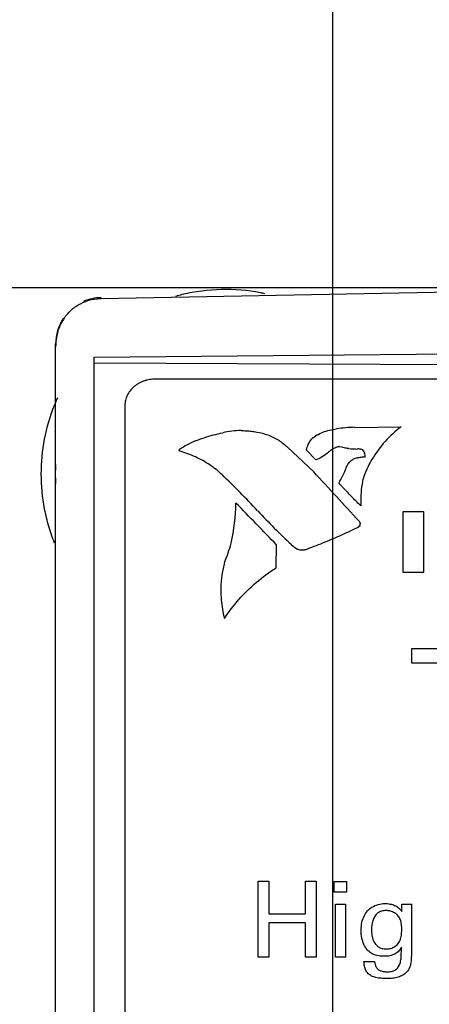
# Model space of a CAD drawing. Header units: inches. Extents: x 0 to 22, y 0 to 17.
# Tile 13 of 34: x 4.031 to 4.297, y 12.638 to 13.278. Entities that reach past the tile are written whole.
import ezdxf

# ---------------------------------------------------------------- set-up
doc = ezdxf.new("R2010")
doc.units = ezdxf.units.IN
doc.header["$LTSCALE"] = 1.21
doc.header["$MEASUREMENT"] = 0
doc.layers.get('0').update_dxf_attribs({"linetype": 'CONTINUOUS'})
for name, color, linetype in [('03___PRT_ALL_CURVES', 7, 'CONTINUOUS'), ('06___PRT_ALL_SURFS', 7, 'CONTINUOUS'), ('DIMENSIONS', 7, 'CONTINUOUS')]:
    doc.layers.add(name, color=color, linetype=linetype)
doc.styles.get("Standard").update_dxf_attribs({"font": 'txt', "width": 0.8})
doc.dimstyles.new('DIMSTYLE_1', dxfattribs={"dimtxt": 0.125, "dimasz": 0.18, "dimexe": 0.125, "dimexo": 0.0625, "dimgap": 0.03125, "dimtad": 0, "dimtih": 1, "dimtoh": 1, "dimzin": 4, "dimdsep": 46, "dimtxsty": 'STANDARD', "dimblk": '_FILLED', "dimblk1": '_FILLED', "dimblk2": '_FILLED', "dimcen": 0.09, "dimadec": 0, "dimazin": 0, "dimtp": 0.001, "dimtm": 0.001, "dimtfac": 1, "dimtofl": 0, "dimtmove": 0, "dimatfit": 3, "dimldrblk": '_FILLED', "dimfxl": 1, "dimtolj": 1, "dimtzin": 4, "dimarcsym": 0})

# ---------------------------------------------------------------- blocks, each defined once
blk = doc.blocks.new('*D7')
at = {"layer": 'DIMENSIONS', "color": 2, "linetype": 'CONTINUOUS'}
blk.add_line((4.38489, 13.10349), (3.35189, 13.10349), dxfattribs=at)
at = {"layer": 'DIMENSIONS', "color": 2, "linetype": 'CONTINUOUS', "insert": (3.28939, 13.16599), "char_height": 0.125, "width": 1.225, "attachment_point": 3, "line_spacing_factor": 0.9}
blk.add_mtext('4.66{\\Ftxt.shx;\\W1.000000;\\H0.125000; }[118.5]', dxfattribs=at)
blk = doc.blocks.new('_FILLED')
at = {"color": 0, "linetype": 'BYBLOCK'}
blk.add_solid([(0, 0), (-1, 0.1736), (-1, -0.1736)], dxfattribs=at)
blk = doc.blocks.new('*D12')
at = {"layer": 'DIMENSIONS', "color": 2, "linetype": 'CONTINUOUS'}
blk.add_line((4.23439, 11.65199), (4.23439, 13.79099), dxfattribs=at)
at = {"layer": 'DIMENSIONS', "color": 2, "linetype": 'CONTINUOUS', "insert": (4.17189, 13.85349), "char_height": 0.125, "width": 1.225, "attachment_point": 1, "rotation": 90, "line_spacing_factor": 0.9}
blk.add_mtext('2X .10{\\Ftxt.shx;\\W1.000000;\\H0.125000; }[2.4]', dxfattribs=at)

msp = doc.modelspace()

# ---------------------------------------------------------------- linework, layer by layer
at = {"color": 7, "linetype": 'CONTINUOUS'}
for p, q in [((4.43739, 13.10329), (4.08387, 13.09642)), ((4.05439, 12.00057), (4.05439, 13.06715)), ((4.07939, 13.05845), (4.44739, 13.06187)), ((4.07939, 12.00749), (4.07939, 13.05845)), ((4.78739, 13.0512), (4.07939, 13.0545)), ((4.74739, 13.04425), (4.11939, 13.04425)), ((4.09939, 13.02703), (4.09939, 12.04749))]:
    msp.add_line(p, q, dxfattribs=at)
for centre, radius, start, end in [((4.08439, 13.06715), 0.03, 91, 113.31104), ((4.08296, 13.06893), 0.02732, 127.79338, 129.91098), ((4.08439, 13.06715), 0.03, 146.25822, 180), ((4.08594, 13.06629), 0.03132, 146.54286, 149.14339), ((4.08831, 13.06526), 0.03391, 163.29541, 169.24285), ((4.08894, 13.06515), 0.03455, 169.25256, 180.00122), ((4.16439, 12.98249), 0.11024, 176.7259, 183.2741)]:
    msp.add_arc(centre, radius, start, end, dxfattribs=at)
for points, knots in [([(4.06622, 13.09052), (4.06681, 13.09098), (4.06923, 13.09271), (4.07193, 13.09404), (4.07404, 13.09474)], [0, 0, 0, 0, 0.252562, 1, 1, 1, 1]), ([(4.08387, 13.09642), (4.08303, 13.0964), (4.0797, 13.09621), (4.07641, 13.09552), (4.07404, 13.09474)], [0, 0, 0, 0, 0.251849, 1, 1, 1, 1]), ([(4.05981, 13.08356), (4.0602, 13.08415), (4.06184, 13.08645), (4.0638, 13.08853), (4.06543, 13.08989)], [0, 0, 0, 0, 0.249158, 1, 1, 1, 1]), ([(4.05583, 13.07501), (4.05602, 13.07565), (4.05687, 13.07819), (4.05803, 13.08063), (4.05906, 13.08236)], [0, 0, 0, 0, 0.249303, 1, 1, 1, 1]), ([(4.11939, 13.04425), (4.11809, 13.04425), (4.11613, 13.04408), (4.11358, 13.04354), (4.11173, 13.04297), (4.10996, 13.04225), (4.10827, 13.04139), (4.10669, 13.04038), (4.10476, 13.03889), (4.10309, 13.03714), (4.10173, 13.03519), (4.10089, 13.03366), (4.10022, 13.03206), (4.09959, 13.02987), (4.09939, 13.02816), (4.09939, 13.02703)], [0, 0, 0, 0, 0.133775, 0.200376, 0.266443, 0.331861, 0.396536, 0.460392, 0.523368, 0.646465, 0.706807, 0.766403, 0.825394, 0.883945, 1, 1, 1, 1])]:
    msp.add_open_spline(points, degree=3, knots=knots, dxfattribs=at)
at = {"layer": '03___PRT_ALL_CURVES', "color": 40, "linetype": 'CONTINUOUS'}
for p, q in [((4.23692, 13.01179), (4.23683, 13.01189)), ((4.24885, 13.01283), (4.27888, 13.01329)), ((4.22401, 13.00791), (4.22408, 13.00777)), ((4.13453, 12.99795), (4.13491, 12.99854)), ((4.20492, 12.99987), (4.22208, 12.98387)), ((4.22352, 12.99178), (4.21743, 12.99805)), ((4.24048, 13.00003), (4.23883, 13.00026)), ((4.25089, 12.9988), (4.25055, 12.9988)), ((4.25554, 12.99362), (4.25557, 12.99413)), ((4.24301, 12.97175), (4.23838, 12.97653)), ((4.25262, 12.96522), (4.25266, 12.96176)), ((4.25277, 12.96176), (4.25158, 12.96286)), ((4.28027, 12.91839), (4.28027, 12.95819)), ((4.28027, 12.95819), (4.2934, 12.95819)), ((4.2934, 12.95819), (4.2934, 12.91839)), ((4.25157, 12.9518), (4.2523, 12.95063)), ((4.2523, 12.95063), (4.25218, 12.9507)), ((4.25218, 12.9507), (4.25222, 12.95004)), ((4.25214, 12.94876), (4.25045, 12.94762)), ((4.1976, 12.9215), (4.19795, 12.93641)), ((4.2934, 12.91839), (4.28027, 12.91839)), ((4.28583, 12.85958), (4.28583, 12.86898)), ((4.28583, 12.86898), (4.33464, 12.86898)), ((4.30373, 12.85958), (4.28583, 12.85958)), ((4.18594, 12.66831), (4.18594, 12.7178)), ((4.18594, 12.7178), (4.19289, 12.7178)), ((4.19289, 12.7178), (4.19289, 12.6966)), ((4.21673, 12.6966), (4.21673, 12.7178)), ((4.21673, 12.7178), (4.22368, 12.7178)), ((4.22368, 12.7178), (4.22368, 12.66831)), ((4.23545, 12.71063), (4.23545, 12.71767)), ((4.23545, 12.71767), (4.2433, 12.71767)), ((4.2433, 12.71767), (4.2433, 12.71063)), ((4.2433, 12.71063), (4.23545, 12.71063)), ((4.23614, 12.66831), (4.23614, 12.70277)), ((4.23614, 12.70277), (4.24268, 12.70277)), ((4.24268, 12.70277), (4.24268, 12.66831)), ((4.2794, 12.69804), (4.2794, 12.70277)), ((4.27943, 12.70277), (4.28576, 12.70277)), ((4.28569, 12.70277), (4.28569, 12.69654)), ((4.19289, 12.6966), (4.21673, 12.6966)), ((4.28559, 12.69654), (4.28559, 12.67498)), ((4.19289, 12.69071), (4.19289, 12.66831)), ((4.21673, 12.69071), (4.19289, 12.69071)), ((4.21673, 12.66831), (4.21673, 12.69071)), ((4.19289, 12.66831), (4.18594, 12.66831)), ((4.22368, 12.66831), (4.21673, 12.66831)), ((4.24268, 12.66831), (4.23614, 12.66831)), ((4.25468, 12.66562), (4.26164, 12.66562))]:
    msp.add_line(p, q, dxfattribs=at)
for centre, radius, start, end in [((4.17494, 12.95879), 0.05195, 90.02741, 103.39395), ((4.25247, 12.89909), 0.11388, 91.85954, 97.89637), ((4.18671, 12.91393), 0.09924, 114.79434, 121.49885), ((4.25142, 13.07194), 0.0732, 264.82792, 269.30518), ((0.55836, 9.58199), 4.99951, 42.37868, 42.87788), ((4.14362, 13.02851), 0.10808, 331.25437, 337.2583), ((3.76563, 12.56934), 0.57261, 42.82114, 46.12647), ((4.32224, 12.9652), 0.06962, 168.30749, 179.98371), ((4.03152, 12.96667), 0.14002, 347.96529, 358.76281), ((0.32939, 9.20721), 5.37333, 43.94915, 44.35392), ((4.52718, 13.27592), 0.46618, 222.90178, 226.712), ((4.24443, 12.95004), 0.00779, 350.74324, 359.96334), ((4.07207, 12.96336), 0.09974, 337.45072, 344.96607), ((4.22675, 12.95909), 0.02963, 229.56691, 239.22369), ((4.24423, 12.90306), 0.083, 164.62197, 170.29334)]:
    msp.add_arc(centre, radius, start, end, dxfattribs=at)
for points, knots in [([(4.1452, 13.00402), (4.14706, 13.00477), (4.15089, 13.00619), (4.15684, 13.00796), (4.16093, 13.00891), (4.163, 13.00932)], [0, 0, 0, 0, 0.326754, 0.661205, 1, 1, 1, 1]), ([(4.17492, 13.01074), (4.176, 13.01074), (4.17822, 13.01067), (4.1816, 13.01033), (4.18389, 13.00997), (4.18504, 13.00974)], [0, 0, 0, 0, 0.318646, 0.651814, 1, 1, 1, 1]), ([(4.18504, 13.00977), (4.18754, 13.00941), (4.19259, 13.00808), (4.19938, 13.00471), (4.20328, 13.00158), (4.20492, 12.99988)], [0, 0, 0, 0, 0.326529, 0.673073, 1, 1, 1, 1]), ([(4.22408, 13.00777), (4.22534, 13.00849), (4.22805, 13.00978), (4.23238, 13.01113), (4.23541, 13.01164), (4.23692, 13.01179)], [0, 0, 0, 0, 0.329647, 0.668966, 1, 1, 1, 1]), ([(4.27888, 13.01329), (4.27506, 13.0104), (4.26793, 13.00377), (4.25954, 12.99227), (4.25557, 12.98369), (4.25411, 12.97933)], [0, 0, 0, 0, 0.327492, 0.669473, 1, 1, 1, 1]), ([(4.21743, 12.99805), (4.21758, 12.99933), (4.21838, 13.00192), (4.22065, 13.00532), (4.22283, 13.00718), (4.22401, 13.00791)], [0, 0, 0, 0, 0.327543, 0.675688, 1, 1, 1, 1]), ([(4.13524, 12.99728), (4.13512, 12.99729), (4.13488, 12.99738), (4.13462, 12.99762), (4.13453, 12.99784), (4.13453, 12.99795)], [0, 0, 0, 0, 0.324153, 0.671137, 1, 1, 1, 1]), ([(4.16252, 12.98207), (4.16008, 12.98439), (4.15462, 12.98871), (4.1454, 12.99384), (4.13865, 12.99632), (4.13524, 12.99727)], [0, 0, 0, 0, 0.329502, 0.67003, 1, 1, 1, 1]), ([(4.23302, 12.99786), (4.23216, 12.997), (4.23026, 12.99537), (4.22707, 12.99329), (4.22472, 12.99218), (4.22352, 12.9917)], [0, 0, 0, 0, 0.329605, 0.667926, 1, 1, 1, 1]), ([(4.23616, 12.99963), (4.23579, 12.99949), (4.23505, 12.99917), (4.23399, 12.99859), (4.23334, 12.99813), (4.23302, 12.99789)], [0, 0, 0, 0, 0.327317, 0.663527, 1, 1, 1, 1]), ([(4.23883, 13.00026), (4.23853, 13.00026), (4.23793, 13.00021), (4.23702, 13.00001), (4.23644, 12.99979), (4.23615, 12.99965)], [0, 0, 0, 0, 0.316675, 0.652425, 1, 1, 1, 1]), ([(4.24482, 12.99907), (4.24435, 12.99912), (4.24339, 12.99926), (4.24195, 12.99957), (4.24099, 12.99985), (4.24051, 13)], [0, 0, 0, 0, 0.320975, 0.654267, 1, 1, 1, 1]), ([(4.25391, 12.99825), (4.25359, 12.99837), (4.25293, 12.99857), (4.25191, 12.99876), (4.25122, 12.9988), (4.25089, 12.9988)], [0, 0, 0, 0, 0.336552, 0.674169, 1, 1, 1, 1]), ([(4.25557, 12.99413), (4.25557, 12.99461), (4.25542, 12.9956), (4.25485, 12.99699), (4.25424, 12.99783), (4.25388, 12.9982)], [0, 0, 0, 0, 0.326956, 0.670276, 1, 1, 1, 1]), ([(4.2432, 12.98672), (4.24347, 12.98747), (4.24422, 12.98896), (4.24586, 12.99089), (4.24726, 12.99195), (4.248, 12.99238)], [0, 0, 0, 0, 0.328527, 0.673017, 1, 1, 1, 1]), ([(4.24798, 12.99241), (4.24877, 12.99268), (4.2504, 12.99315), (4.2529, 12.99357), (4.2546, 12.99367), (4.25544, 12.99367)], [0, 0, 0, 0, 0.33293, 0.670181, 1, 1, 1, 1]), ([(4.25158, 12.96286), (4.25057, 12.96383), (4.2486, 12.96578), (4.24575, 12.96871), (4.24393, 12.97069), (4.24304, 12.97168)], [0, 0, 0, 0, 0.340474, 0.673836, 1, 1, 1, 1]), ([(4.25045, 12.94761), (4.24705, 12.94594), (4.24006, 12.94267), (4.22919, 12.93802), (4.22169, 12.9351), (4.21784, 12.93367)], [0, 0, 0, 0, 0.321198, 0.654406, 1, 1, 1, 1]), ([(4.2147, 12.93293), (4.21432, 12.93293), (4.21358, 12.93298), (4.21253, 12.93321), (4.21188, 12.93346), (4.21159, 12.93361)], [0, 0, 0, 0, 0.354361, 0.687266, 1, 1, 1, 1]), ([(4.21787, 12.93366), (4.21755, 12.9335), (4.21687, 12.93323), (4.2158, 12.93299), (4.21506, 12.93293), (4.2147, 12.93293)], [0, 0, 0, 0, 0.330066, 0.669984, 1, 1, 1, 1]), ([(4.16402, 12.88863), (4.16684, 12.89294), (4.17324, 12.90127), (4.18453, 12.91231), (4.19311, 12.91865), (4.19758, 12.92148)], [0, 0, 0, 0, 0.330778, 0.668925, 1, 1, 1, 1]), ([(4.16242, 12.91705), (4.16226, 12.9159), (4.16198, 12.91363), (4.16174, 12.91024), (4.16169, 12.90801), (4.16169, 12.90691)], [0, 0, 0, 0, 0.342646, 0.676157, 1, 1, 1, 1]), ([(4.16169, 12.90691), (4.16169, 12.90488), (4.16187, 12.90078), (4.16265, 12.89467), (4.16353, 12.89063), (4.16405, 12.88863)], [0, 0, 0, 0, 0.332365, 0.667274, 1, 1, 1, 1]), ([(4.25288, 12.6859), (4.25288, 12.68756), (4.25317, 12.69072), (4.25452, 12.695), (4.25673, 12.69852), (4.25993, 12.70114), (4.2639, 12.70281), (4.26688, 12.70324), (4.26838, 12.70324)], [0, 0, 0, 0, 0.191538, 0.362289, 0.513807, 0.662956, 0.828663, 1, 1, 1, 1]), ([(4.26838, 12.70324), (4.26951, 12.70324), (4.27165, 12.70306), (4.2747, 12.70217), (4.27733, 12.70046), (4.2787, 12.69889), (4.27936, 12.69804)], [0, 0, 0, 0, 0.266109, 0.506243, 0.743025, 1, 1, 1, 1]), ([(4.269, 12.69865), (4.26803, 12.69865), (4.26619, 12.69843), (4.2637, 12.69725), (4.26182, 12.69527), (4.26049, 12.69265), (4.25973, 12.68949), (4.25962, 12.68722), (4.25962, 12.68604)], [0, 0, 0, 0, 0.162488, 0.307103, 0.452571, 0.616202, 0.798572, 1, 1, 1, 1]), ([(4.27651, 12.69565), (4.27595, 12.69625), (4.27454, 12.69733), (4.27196, 12.69839), (4.27001, 12.69865), (4.269, 12.69865)], [0, 0, 0, 0, 0.300283, 0.635919, 1, 1, 1, 1]), ([(4.27923, 12.68707), (4.27923, 12.68821), (4.27911, 12.69038), (4.27823, 12.69334), (4.27715, 12.69499), (4.27651, 12.69565)], [0, 0, 0, 0, 0.371602, 0.704805, 1, 1, 1, 1]), ([(4.25684, 12.67319), (4.25597, 12.67421), (4.25447, 12.67668), (4.25316, 12.68104), (4.25288, 12.68422), (4.25288, 12.6859)], [0, 0, 0, 0, 0.295145, 0.627412, 1, 1, 1, 1]), ([(4.25962, 12.68604), (4.25962, 12.68486), (4.25974, 12.6826), (4.26051, 12.67945), (4.26195, 12.67689), (4.26392, 12.67502), (4.26642, 12.67392), (4.26825, 12.67374), (4.26921, 12.67374)], [0, 0, 0, 0, 0.201593, 0.384326, 0.548092, 0.693481, 0.838108, 1, 1, 1, 1]), ([(4.27686, 12.67718), (4.27755, 12.67807), (4.27868, 12.68007), (4.27921, 12.68352), (4.27923, 12.68585), (4.27923, 12.68707)], [0, 0, 0, 0, 0.324428, 0.646923, 1, 1, 1, 1]), ([(4.26921, 12.67374), (4.27023, 12.67374), (4.2722, 12.67391), (4.2749, 12.67511), (4.27628, 12.67644), (4.27686, 12.67718)], [0, 0, 0, 0, 0.34982, 0.6739, 1, 1, 1, 1]), ([(4.26755, 12.66893), (4.26605, 12.66893), (4.26322, 12.66923), (4.2595, 12.67072), (4.25756, 12.67231), (4.25684, 12.67319)], [0, 0, 0, 0, 0.378105, 0.710024, 1, 1, 1, 1]), ([(4.27901, 12.67478), (4.27861, 12.67394), (4.27742, 12.67231), (4.27486, 12.67036), (4.27144, 12.66908), (4.26889, 12.66893), (4.26755, 12.66893)], [0, 0, 0, 0, 0.206618, 0.44007, 0.70421, 1, 1, 1, 1]), ([(4.26977, 12.65887), (4.27071, 12.65887), (4.2725, 12.65898), (4.27504, 12.65983), (4.27702, 12.66166), (4.27832, 12.66427), (4.27885, 12.66746), (4.27899, 12.67101), (4.27901, 12.67349), (4.27901, 12.67478)], [0, 0, 0, 0, 0.131615, 0.248432, 0.365996, 0.499518, 0.65092, 0.81806, 1, 1, 1, 1]), ([(4.28555, 12.67498), (4.28555, 12.67317), (4.28556, 12.66975), (4.28529, 12.66492), (4.28454, 12.66191), (4.28388, 12.66066)], [0, 0, 0, 0, 0.373703, 0.708064, 1, 1, 1, 1]), ([(4.26935, 12.65446), (4.26814, 12.65446), (4.26583, 12.65454), (4.26256, 12.65504), (4.25972, 12.65597), (4.25738, 12.65749), (4.25581, 12.65976), (4.25498, 12.66255), (4.25475, 12.66456), (4.25468, 12.66562)], [0, 0, 0, 0, 0.170423, 0.325507, 0.46569, 0.590087, 0.712103, 0.848552, 1, 1, 1, 1]), ([(4.26164, 12.66562), (4.26169, 12.66494), (4.2619, 12.66364), (4.26257, 12.66185), (4.26377, 12.6604), (4.26548, 12.65945), (4.26753, 12.65896), (4.269, 12.65887), (4.26977, 12.65887)], [0, 0, 0, 0, 0.173054, 0.328449, 0.476926, 0.633622, 0.808479, 1, 1, 1, 1]), ([(4.28388, 12.66066), (4.28347, 12.65989), (4.28233, 12.65838), (4.27994, 12.65657), (4.27689, 12.65521), (4.27326, 12.65453), (4.27069, 12.65446), (4.26935, 12.65446)], [0, 0, 0, 0, 0.159399, 0.337656, 0.536646, 0.75783, 1, 1, 1, 1])]:
    msp.add_open_spline(points, degree=3, knots=knots, dxfattribs=at)
at = {"layer": '06___PRT_ALL_SURFS', "color": 7, "linetype": 'CONTINUOUS'}
for centre, radius, start, end in [((4.16479, 12.98258), 0.1199, 103.55751, 105.71476), ((4.16483, 12.98262), 0.11987, 79.11846, 103.58098), ((4.16478, 12.98213), 0.12036, 77.71877, 79.13687), ((4.16478, 12.98251), 0.11992, 155.57401, 158.16092), ((4.16526, 12.98242), 0.1204, 158.20302, 179.96722)]:
    msp.add_arc(centre, radius, start, end, dxfattribs=at)
msp.add_open_spline([(4.04486, 12.98249), (4.04486, 12.97488), (4.04596, 12.96343), (4.04955, 12.94861), (4.05205, 12.94139), (4.05347, 12.93785)], degree=3, knots=[0, 0, 0, 0, 0.499231, 0.749689, 1, 1, 1, 1], dxfattribs=at)

# ---------------------------------------------------------------- dimensions: what is measured, and where the dimension line sits
at = {"layer": 'DIMENSIONS', "color": 2, "linetype": 'CONTINUOUS'}
dim = msp.add_ordinate_dim(feature_location=(4.23439, 11.65199), offset=(0, 2.139), dtype=1, origin=(4.3304, 11.58949), text='2X <>', dimstyle='DIMSTYLE_1', dxfattribs=at)
dim.commit()
dim.dimension.update_dxf_attribs({"geometry": '*D12', "text_midpoint": (4.23439, 14.46599)})
dim = msp.add_ordinate_dim(feature_location=(4.38489, 13.10349), offset=(-1.033, 0), dtype=0, origin=(4.44739, 8.43876), dimstyle='DIMSTYLE_1', dxfattribs=at)
dim.commit()
dim.dimension.update_dxf_attribs({"geometry": '*D7', "text_midpoint": (2.67689, 13.10349)})

doc.saveas('drawing.dxf')
